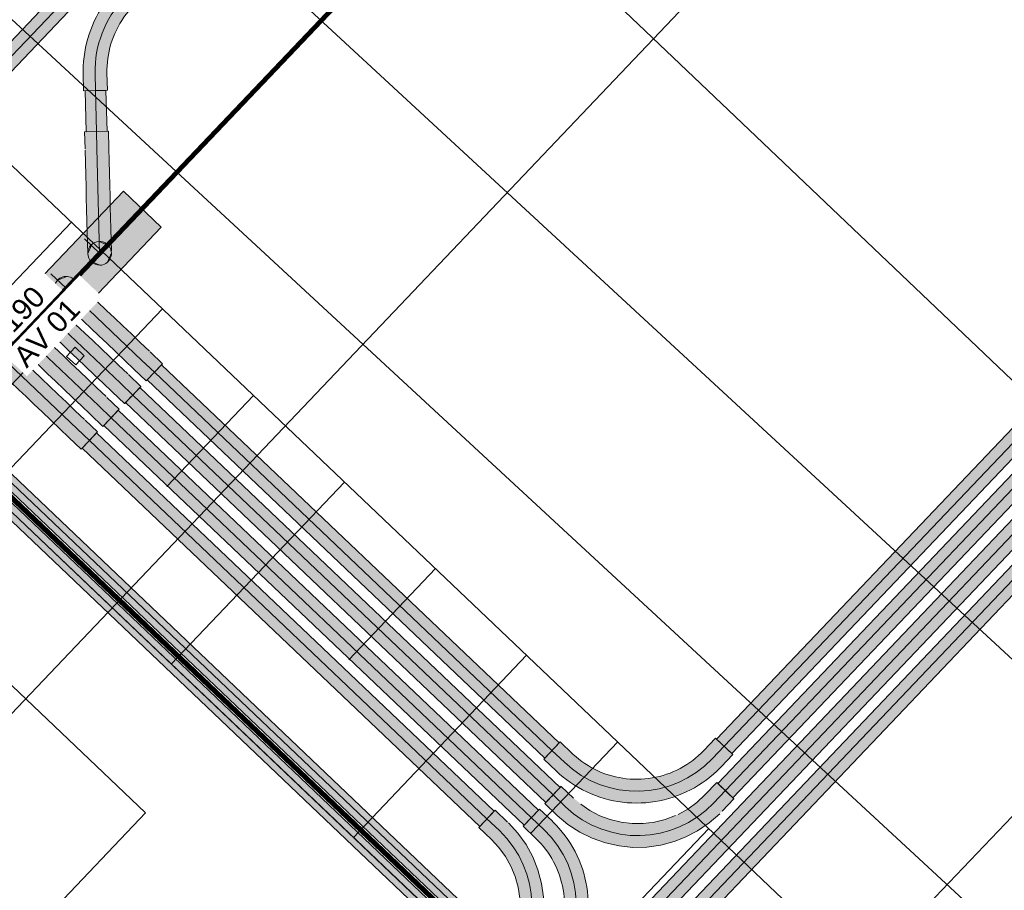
# Model space of a CAD drawing. Header units: metres. Extents: x 32343130.2 to 32343186.6, y 5699222 to 5699276.9.
# Tile 28 of 43: x 32343164.6 to 32343169.3, y 5699236.1 to 5699240.3. Entities that reach past the tile are written whole.
import ezdxf

# ---------------------------------------------------------------- set-up
doc = ezdxf.new("R2010")
doc.units = ezdxf.units.M
doc.linetypes.add('Mitte 1', pattern=[0.03, 0.012, -0.006, 0.006, -0.006])
for name, color, linetype, lineweight in [('0-1', 7, 'Continuous', 5), ('A-ANNO-NOTE-1', 7, 'Continuous', 9), ('A-DETL-MBND', 7, 'Continuous', 18), ('E-ELEC-EQPM', 7, 'Continuous', 18), ('E-POWR-CNTR', 7, 'Mitte 1', 25), ('G-ANNO-SYMB-1', 7, 'Continuous', 9)]:
    doc.layers.add(name, color=color, linetype=linetype, lineweight=lineweight)
for name, color, linetype, lineweight, true_color in [('A-DETL-1', 254, 'Continuous', 18, 0xbebebe), ('A-DETL-MBND-1', 7, 'Continuous', 5, 0xcccccc), ('A-DETL-MBND-2', 1, 'Continuous', 5, 0xff0000), ('A-DETL-MBND-3', 4, 'Continuous', 5, 0x00ffff), ('A-DETL-MBND-6', 4, 'Continuous', 18, 0x00ffff), ('A-FLOR-HRAL-1', 7, 'Continuous', 5, 0xcccccc), ('A-FLOR-HRAL-2', 7, 'Continuous', 9, 0xcccccc), ('A-GENM-1', 7, 'Continuous', 5, 0xcccccc), ('A-MASS-1', 7, 'Continuous', 9, 0xcccccc), ('A-MASS-2', 7, 'Continuous', 5, 0xcccccc), ('E-ELEC-EQPM-1', 1, 'Continuous', 18, 0xff0000), ('E-POWR-CNDT-1', 7, 'Continuous', 70, 0x008040), ('E-POWR-CNTR-1', 7, 'Mitte 1', 70, 0x008040)]:
    doc.layers.add(name, color=color, linetype=linetype, lineweight=lineweight, true_color=true_color)
doc.styles.add('Arial', font='arial.ttf', dxfattribs={"height": 0.1})

# ---------------------------------------------------------------- blocks, each defined once
blk = doc.blocks.new('Familie1 - Familie1-3512655-TGA_190_LP5_GR_FU-TGA-01_G_')
at = {"layer": 'A-DETL-MBND-1'}
for p, q in [((28.1, 0.5), (0, 0.5)), ((0, -0.5), (28.1, -0.5))]:
    blk.add_line(p, q, dxfattribs=at)
blk = doc.blocks.new('Aushub - Aushub-3443405-TGA_190_LP5_GR_FU-TGA-01_G_')
at = {"layer": 'A-MASS-2'}
for p, q in [((86.634, -10.3214), (87.0476, -9.8867)), ((86.6551, -11.1696), (87.4823, -10.3002)), ((87.5034, -11.1485), (87.917, -10.7138)), ((87.5245, -11.9968), (88.3517, -11.1274)), ((88.3728, -11.9756), (88.7864, -11.5409)), ((88.3939, -12.8239), (89.2211, -11.9545)), ((89.2422, -12.8028), (89.6558, -12.3681)), ((89.2633, -13.651), (90.0905, -12.7816))]:
    blk.add_line(p, q, dxfattribs=at)
blk = doc.blocks.new('Geländer - 60-4048510-TGA_190_LP5_GR_FU-TGA-01_G_')
at = {"layer": 'A-FLOR-HRAL-1'}
for p, q in [((-0.03, -0.03), (-0.03, 0.03)), ((-0.03, 0.03), (0.03, 0.03)), ((0.03, 0.03), (0.03, -0.03)), ((0.03, -0.03), (-0.03, -0.03))]:
    blk.add_line(p, q, dxfattribs=at)
at = {"layer": 'A-FLOR-HRAL-2'}
for p, q in [((0.03, 0.03), (-0.03, 0.03)), ((-0.03, 0.03), (-0.03, -0.03)), ((0.03, -0.03), (0.03, 0.03)), ((-0.03, -0.03), (0.03, -0.03))]:
    blk.add_line(p, q, dxfattribs=at)
blk = doc.blocks.new('Geländer - Geländer-4039665-TGA_190_LP5_GR_FU-TGA-01_G_')
at = {"rotation": 136.4272566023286}
blk.add_blockref('Geländer - 60-4048510-TGA_190_LP5_GR_FU-TGA-01_G_', (87.067, -10.5263), dxfattribs=at)
blk = doc.blocks.new('ARC_190_LPX_FM_Stellplätze_rvt-1-TGA_190_LP5_GR_FU-TGA-01_G_')
at = {"layer": 'A-DETL-MBND-1'}
for p, q in [((32343165.1689, 5699236.4791), (32343162.2709, 5699239.2362)), ((32343162.2713, 5699239.2358), (32343165.1689, 5699236.4791)), ((32343165.1689, 5699236.4791), (32343162.2713, 5699239.2358)), ((32343162.2713, 5699239.2358), (32343165.1693, 5699236.4787)), ((32343162.4118, 5699233.5811), (32343165.1689, 5699236.4791)), ((32343165.1689, 5699236.4791), (32343162.4118, 5699233.5811)), ((32343162.4122, 5699233.5807), (32343165.1693, 5699236.4787)), ((32343165.1693, 5699236.4787), (32343162.4122, 5699233.5807)), ((32343165.1693, 5699236.4787), (32343165.1689, 5699236.4791))]:
    blk.add_line(p, q, dxfattribs=at)
at = {"layer": 'A-MASS-1'}
blk.add_line((32343173.5085, 5699231.0275), (32343139.0227, 5699263.8366), dxfattribs=at)
at = {"layer": 'A-MASS-2'}
blk.add_line((32343171.8123, 5699230.9852), (32343139.065, 5699262.1404), dxfattribs=at)
at = {"layer": 'A-FLOR-HRAL-1'}
blk.add_blockref('Geländer - Geländer-4039665-TGA_190_LP5_GR_FU-TGA-01_G_', (32343077.7673, 5699249.1855), dxfattribs=at)
at = {"layer": 'A-GENM-1', "rotation": 317.2389160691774}
blk.add_blockref('Familie1 - Familie1-3512655-TGA_190_LP5_GR_FU-TGA-01_G_', (32343156.4002, 5699248.4652), dxfattribs=at)
at = {"layer": 'A-MASS-2'}
blk.add_blockref('Aushub - Aushub-3443405-TGA_190_LP5_GR_FU-TGA-01_G_', (32343077.7673, 5699249.1855), dxfattribs=at)
blk = doc.blocks.new('Schaltschrank - 1460 x 1124 x 250-7616213-TGA_190_LP5_GR_FU-TGA-01_G_')
at = {"layer": 'E-ELEC-EQPM-1'}
blk.add_hatch(color=256, dxfattribs=at).paths.add_polyline_path([(-0.73, 0), (-0.73, -0.25), (0.73, -0.25), (0.73, 0), (-0.6625, 0)])
at = {"layer": 'E-ELEC-EQPM'}
for p, q in [((0.73, 0), (-0.73, 0)), ((-0.73, 0), (-0.73, -0.25)), ((-0.73, -0.25), (-0.73, 0)), ((-0.73, 0), (0.73, 0)), ((0.73, -0.25), (0.73, 0)), ((0.73, 0), (0.73, -0.25)), ((-0.73, -0.25), (0.73, -0.25)), ((0.73, -0.25), (-0.73, -0.25))]:
    blk.add_line(p, q, dxfattribs=at)
blk = doc.blocks.new('Leerrohr-Bogen - ohne Formteile - Standard-7626635-TGA_190_LP5_GR_FU-TGA-01_G_')
at = {"layer": 'A-DETL-MBND-6'}
for points in [[(32343164.8804, 5699239.6485), (32343164.937, 5699239.6499), (32343164.935, 5699239.7317), (32343164.8783, 5699239.7303), (32343164.8803, 5699239.6504)], [(32343164.937, 5699239.6499), (32343164.9937, 5699239.6513), (32343164.9916, 5699239.7331), (32343164.935, 5699239.7317), (32343164.9366, 5699239.6646)], [(32343164.89, 5699239.265), (32343164.9452, 5699239.3229), (32343164.937, 5699239.6499), (32343164.8804, 5699239.6485), (32343164.883, 5699239.5424), (32343164.8889, 5699239.3077), (32343164.89, 5699239.2652)], [(32343164.9452, 5699239.3229), (32343165.0002, 5699239.3808), (32343164.9967, 5699239.5287), (32343164.9937, 5699239.6513), (32343164.937, 5699239.6499), (32343164.9451, 5699239.3261)]]:
    blk.add_hatch(color=256, dxfattribs=at).paths.add_polyline_path(points)
at = {"layer": 'A-DETL-MBND'}
for p, q in [((32343164.935, 5699239.7317), (32343164.8783, 5699239.7303)), ((32343164.8783, 5699239.7303), (32343164.8804, 5699239.6485)), ((32343164.9916, 5699239.7331), (32343164.935, 5699239.7317)), ((32343164.9937, 5699239.6513), (32343164.9916, 5699239.7331))]:
    blk.add_line(p, q, dxfattribs=at)
at = {"layer": 'A-DETL-MBND', "flags": 128}
for points in [[(32343164.8928, 5699239.1487), (32343164.8916, 5699239.1963), (32343164.8903, 5699239.2476), (32343164.889, 5699239.3003), (32343164.8875, 5699239.3618), (32343164.8862, 5699239.4129), (32343164.8849, 5699239.4674), (32343164.8834, 5699239.5245), (32343164.882, 5699239.5833), (32343164.8805, 5699239.6431)], [(32343164.9937, 5699239.6513), (32343164.9952, 5699239.5915), (32343164.9966, 5699239.5325), (32343164.998, 5699239.4752), (32343164.9994, 5699239.4205), (32343165.0007, 5699239.3691), (32343165.0019, 5699239.3217), (32343165.0033, 5699239.2661), (32343165.0046, 5699239.2105), (32343165.0058, 5699239.1626)], [(32343164.948, 5699239.2067), (32343164.9922, 5699239.1873)], [(32343164.8928, 5699239.1487), (32343164.9123, 5699239.1928)], [(32343164.9509, 5699239.0934), (32343164.9067, 5699239.1129)], [(32343165.0061, 5699239.1515), (32343164.9866, 5699239.1073)]]:
    blk.add_lwpolyline(points, dxfattribs=at)
at = {"layer": 'A-DETL-MBND'}
for major_axis, start_param, end_param in [((-0.0354, 0.0442), 5.632732, 8.774324), ((-0.0007, 0.0567), 3.154048, 6.295641)]:
    blk.add_ellipse((32343164.9495, 5699239.1501), major_axis=major_axis, ratio=1, start_param=start_param, end_param=end_param, dxfattribs=at)
blk = doc.blocks.new('Leerrohr-Bogen - ohne Formteile - Standard-7626668-TGA_190_LP5_GR_FU-TGA-01_G_')
at = {"layer": 'A-DETL-MBND-6'}
for points in [[(0.2444, 0.1642), (0.1642, 0.2444), (0.1064, 0.1865), (0.1865, 0.1064), (0.243, 0.1629)], [(0.1865, 0.1064), (0.1064, 0.1865), (0.0535, 0.1413), (-0.0058, 0.105), (-0.0736, 0.0775), (-0.1378, 0.0621), (-0.2071, 0.0567), (-0.2071, -0.0567), (-0.1344, -0.0519), (-0.063, -0.0377), (0.0091, -0.0127), (0.0712, 0.0179), (0.1318, 0.0584), (0.1852, 0.1052)], [(-0.2071, 0.0099), (-0.2071, 0.0567), (-0.2889, 0.0567), (-0.2889, -0.0567), (-0.2071, -0.0567), (-0.2071, 0)]]:
    blk.add_hatch(color=256, dxfattribs=at).paths.add_polyline_path(points)
at = {"layer": 'A-DETL-MBND'}
for p, q in [((0.1642, 0.2444), (0.1064, 0.1865)), ((0.2444, 0.1642), (0.1642, 0.2444)), ((0.2444, 0.1642), (0.1642, 0.2444)), ((0.1865, 0.1064), (0.2444, 0.1642)), ((-0.2071, 0.0567), (-0.2889, 0.0567)), ((-0.2889, 0.0567), (-0.2889, -0.0567)), ((-0.2889, 0.0567), (-0.2889, -0.0567)), ((-0.2889, -0.0567), (-0.2071, -0.0567))]:
    blk.add_line(p, q, dxfattribs=at)
at = {"layer": 'A-DETL-MBND', "flags": 128}
for points in [[(0.1064, 0.1865), (0.0936, 0.1742), (0.0803, 0.1625), (0.0666, 0.1512), (0.0524, 0.1406), (0.0378, 0.1305), (0.0229, 0.121), (0.0075, 0.1121), (-0.0082, 0.1038), (-0.0242, 0.0962), (-0.0404, 0.0892), (-0.057, 0.0829), (-0.0738, 0.0772), (-0.0908, 0.0722), (-0.108, 0.0679), (-0.1254, 0.0643), (-0.1429, 0.0613), (-0.1605, 0.0591), (-0.1781, 0.0576), (-0.1958, 0.0568), (-0.2071, 0.0567)], [(-0.2071, -0.0567), (-0.1848, -0.0562), (-0.1626, -0.0549), (-0.1405, -0.0527), (-0.1184, -0.0496), (-0.0965, -0.0456), (-0.0748, -0.0407), (-0.0533, -0.035), (-0.032, -0.0284), (-0.011, -0.021), (0.0097, -0.0127), (0.03, -0.0036), (0.05, 0.0062), (0.0695, 0.0169), (0.0886, 0.0284), (0.1072, 0.0406), (0.1253, 0.0535), (0.1429, 0.0671), (0.16, 0.0815), (0.1764, 0.0965), (0.1865, 0.1064)]]:
    blk.add_lwpolyline(points, dxfattribs=at)
blk = doc.blocks.new('Leerrohr-Bogen - ohne Formteile - Standard-V19-TGA_190_LP5_GR_FU-TGA-01_G_')
at = {"layer": 'A-DETL-MBND-6'}
for points in [[(32343164.9416, 5699238.8386), (32343165.152, 5699238.6384), (32343165.1911, 5699238.6795), (32343165.1148, 5699238.752), (32343164.945, 5699238.9134), (32343164.9215, 5699238.9354), (32343164.8827, 5699238.8946), (32343164.9249, 5699238.8545)], [(32343165.1129, 5699238.5973), (32343165.152, 5699238.6384), (32343164.8827, 5699238.8946), (32343164.8437, 5699238.8536), (32343165.071, 5699238.6377)], [(32343165.152, 5699238.6384), (32343165.2113, 5699238.582), (32343165.2503, 5699238.6231), (32343165.1908, 5699238.6792), (32343165.1598, 5699238.6466)], [(32343165.1484, 5699238.5636), (32343165.1722, 5699238.5409), (32343165.2113, 5699238.582), (32343165.152, 5699238.6384), (32343165.1129, 5699238.5973)]]:
    blk.add_hatch(color=256, dxfattribs=at).paths.add_polyline_path(points)
at = {"layer": 'A-DETL-MBND'}
for p, q in [((32343165.2503, 5699238.6231), (32343165.1911, 5699238.6795)), ((32343165.1129, 5699238.5973), (32343165.1722, 5699238.5409)), ((32343165.2113, 5699238.582), (32343165.2503, 5699238.6231)), ((32343165.1722, 5699238.5409), (32343165.2113, 5699238.582))]:
    blk.add_line(p, q, dxfattribs=at)
at = {"layer": 'A-DETL-MBND', "flags": 128}
for points in [[(32343164.7487, 5699239.0221), (32343164.7937, 5699239.0396)], [(32343164.8288, 5699239.0241), (32343164.8463, 5699238.9791)], [(32343164.8288, 5699239.0241), (32343164.8633, 5699238.9913), (32343164.9005, 5699238.9559), (32343164.9387, 5699238.9196), (32343164.9833, 5699238.8771), (32343165.0203, 5699238.8419), (32343165.0598, 5699238.8043), (32343165.1012, 5699238.765), (32343165.1438, 5699238.7244), (32343165.1871, 5699238.6832)], [(32343164.7507, 5699238.942), (32343164.7332, 5699238.987)], [(32343165.1129, 5699238.5973), (32343165.0696, 5699238.6386), (32343165.0268, 5699238.6793), (32343164.9853, 5699238.7187), (32343164.9457, 5699238.7565), (32343164.9084, 5699238.7919), (32343164.8741, 5699238.8246), (32343164.8337, 5699238.863), (32343164.7934, 5699238.9013), (32343164.7587, 5699238.9343)], [(32343164.8308, 5699238.944), (32343164.7858, 5699238.9265)]]:
    blk.add_lwpolyline(points, dxfattribs=at)
at = {"layer": 'A-DETL-MBND'}
for major_axis, start_param, end_param in [((-0.0377, 0.0423), 0.083404, 3.224996), ((-0.0137, 0.055), 3.707622, 6.849215)]:
    blk.add_ellipse((32343164.7897, 5699238.983), major_axis=major_axis, ratio=1, start_param=start_param, end_param=end_param, dxfattribs=at)
blk = doc.blocks.new('Leerrohr-Bogen - ohne Formteile - Standard-V20-TGA_190_LP5_GR_FU-TGA-01_G_')
at = {"layer": 'A-DETL-MBND-6'}
for points in [[(-0.0547, 0.5), (0.0567, 0.5), (0.0567, 0.5818), (-0.0567, 0.5818), (-0.0567, 0.5)], [(-0.5, -0.0567), (-0.4208, -0.051), (-0.3709, -0.0403), (-0.3429, -0.034), (-0.2666, -0.0052), (-0.2067, 0.0274), (-0.1959, 0.034), (-0.1334, 0.0813), (-0.0774, 0.138), (-0.031, 0.2004), (0.0064, 0.2688), (0.0341, 0.3432), (0.0513, 0.425), (0.0548, 0.4728), (0.0567, 0.5), (-0.0567, 0.5), (-0.0621, 0.4306), (-0.0784, 0.363), (-0.105, 0.2987), (-0.1413, 0.2394), (-0.187, 0.1861), (-0.2394, 0.1413), (-0.3001, 0.1044), (-0.3647, 0.078), (-0.4306, 0.0621), (-0.5, 0.0567), (-0.5, -0.0547)], [(-0.5818, -0.0567), (-0.5, -0.0567), (-0.5, 0.0567), (-0.5818, 0.0567), (-0.5818, -0.0547)]]:
    blk.add_hatch(color=256, dxfattribs=at).paths.add_polyline_path(points)
at = {"layer": 'A-DETL-MBND'}
for p, q in [((-0.0567, 0.5818), (-0.0567, 0.5)), ((0.0567, 0.5818), (-0.0567, 0.5818)), ((0.0567, 0.5818), (-0.0567, 0.5818)), ((0.0567, 0.5), (0.0567, 0.5818)), ((-0.5, 0.0567), (-0.5818, 0.0567)), ((-0.5818, 0.0567), (-0.5818, -0.0567)), ((-0.5818, 0.0567), (-0.5818, -0.0567)), ((-0.5818, -0.0567), (-0.5, -0.0567))]:
    blk.add_line(p, q, dxfattribs=at)
at = {"layer": 'A-DETL-MBND', "flags": 128}
for points in [[(-0.5, -0.0567), (-0.4777, -0.0562), (-0.4555, -0.0549), (-0.4334, -0.0527), (-0.4113, -0.0496), (-0.3894, -0.0456), (-0.3677, -0.0407), (-0.3462, -0.035), (-0.3249, -0.0284), (-0.3039, -0.021), (-0.2832, -0.0127), (-0.2629, -0.0036), (-0.2429, 0.0062), (-0.2234, 0.0169), (-0.2043, 0.0284), (-0.1857, 0.0406), (-0.1676, 0.0535), (-0.15, 0.0671), (-0.1329, 0.0815), (-0.1165, 0.0965), (-0.1007, 0.1122), (-0.0855, 0.1284), (-0.071, 0.1453), (-0.0571, 0.1628), (-0.044, 0.1807), (-0.0316, 0.1992), (-0.0199, 0.2182), (-0.009, 0.2376), (0.0011, 0.2575), (0.0104, 0.2777), (0.0188, 0.2983), (0.0265, 0.3192), (0.0333, 0.3404), (0.0393, 0.3618), (0.0443, 0.3835), (0.0486, 0.4054), (0.0519, 0.4274), (0.0544, 0.4495), (0.056, 0.4717), (0.0566, 0.494), (0.0567, 0.5)], [(-0.0567, 0.5), (-0.057, 0.4823), (-0.0581, 0.4646), (-0.0599, 0.4469), (-0.0623, 0.4294), (-0.0655, 0.4119), (-0.0694, 0.3946), (-0.0739, 0.3775), (-0.0792, 0.3605), (-0.0851, 0.3438), (-0.0917, 0.3274), (-0.0989, 0.3112), (-0.1068, 0.2953), (-0.1153, 0.2797), (-0.1244, 0.2645), (-0.1341, 0.2497), (-0.1444, 0.2352), (-0.1553, 0.2212), (-0.1667, 0.2077), (-0.1787, 0.1946), (-0.1911, 0.182), (-0.2041, 0.1699), (-0.2175, 0.1583), (-0.2314, 0.1473), (-0.2457, 0.1368), (-0.2605, 0.127), (-0.2756, 0.1177), (-0.291, 0.109), (-0.3068, 0.101), (-0.323, 0.0936), (-0.3394, 0.0868), (-0.356, 0.0807), (-0.3729, 0.0753), (-0.39, 0.0705), (-0.4072, 0.0665), (-0.4246, 0.0631), (-0.4422, 0.0605), (-0.4598, 0.0585), (-0.4775, 0.0572), (-0.4952, 0.0567), (-0.5, 0.0567)]]:
    blk.add_lwpolyline(points, dxfattribs=at)
blk = doc.blocks.new('Leerrohr-Bogen - ohne Formteile - Standard-7631300-TGA_190_LP5_GR_FU-TGA-01_G_')
at = {"layer": 'A-DETL-MBND-6'}
for points in [[(32343165.0095, 5699238.4887), (32343165.0486, 5699238.5297), (32343164.7793, 5699238.7859), (32343164.7403, 5699238.7449), (32343164.9676, 5699238.529)], [(32343164.8037, 5699238.7627), (32343165.0486, 5699238.5297), (32343165.0877, 5699238.5708), (32343165.0114, 5699238.6433), (32343164.8477, 5699238.799), (32343164.8181, 5699238.8267), (32343164.7793, 5699238.7859), (32343164.7888, 5699238.7769)], [(32343165.1079, 5699238.4733), (32343165.1469, 5699238.5144), (32343165.0875, 5699238.5705), (32343165.0486, 5699238.5297), (32343165.0841, 5699238.496)], [(32343165.045, 5699238.4549), (32343165.0688, 5699238.4323), (32343165.1079, 5699238.4733), (32343165.0486, 5699238.5297), (32343165.0095, 5699238.4887)]]:
    blk.add_hatch(color=256, dxfattribs=at).paths.add_polyline_path(points)
at = {"layer": 'A-DETL-MBND'}
for p, q in [((32343165.1469, 5699238.5144), (32343165.0877, 5699238.5708)), ((32343165.0095, 5699238.4887), (32343165.0688, 5699238.4323))]:
    blk.add_line(p, q, dxfattribs=at)
at = {"layer": 'A-DETL-MBND', "flags": 128}
for points in [[(32343164.6453, 5699238.9134), (32343164.6903, 5699238.9309)], [(32343164.6473, 5699238.8333), (32343164.6298, 5699238.8783)], [(32343164.7254, 5699238.9154), (32343164.7429, 5699238.8704)], [(32343164.7254, 5699238.9154), (32343164.7599, 5699238.8826), (32343164.7971, 5699238.8472), (32343164.8353, 5699238.8109), (32343164.8799, 5699238.7684), (32343164.9169, 5699238.7332), (32343164.9564, 5699238.6957), (32343164.9978, 5699238.6563), (32343165.0404, 5699238.6157), (32343165.0838, 5699238.5745)], [(32343164.7274, 5699238.8353), (32343164.6824, 5699238.8178)], [(32343165.0095, 5699238.4887), (32343164.9662, 5699238.5299), (32343164.9234, 5699238.5706), (32343164.8819, 5699238.6101), (32343164.8423, 5699238.6478), (32343164.805, 5699238.6832), (32343164.7707, 5699238.7159), (32343164.7303, 5699238.7543), (32343164.6901, 5699238.7926), (32343164.6553, 5699238.8257)]]:
    blk.add_lwpolyline(points, dxfattribs=at)
at = {"layer": 'A-DETL-MBND'}
for centre, major_axis, ratio, start_param, end_param in [((32343164.6864, 5699238.8744), (-0.0063, 0.0563), 1, 3.840748, 6.982341), ((32343164.6864, 5699238.8744), (-0.0377, 0.0423), 1, 0.083404, 3.224996), ((32343165.1079, 5699238.4733), (0.0391, 0.0411), 0.000021, 4.712389, 7.853982), ((32343165.1079, 5699238.4733), (0.0391, 0.0411), 0.000021, 1.570796, 4.712389)]:
    blk.add_ellipse(centre, major_axis=major_axis, ratio=ratio, start_param=start_param, end_param=end_param, dxfattribs=at)
blk = doc.blocks.new('Leerrohr-Bogen - ohne Formteile - Standard-V21-TGA_190_LP5_GR_FU-TGA-01_G_')
at = {"layer": 'A-DETL-MBND-6'}
for points in [[(-0.0567, 0.5449), (-0.0567, 0.5), (0.0567, 0.5), (0.0567, 0.5818), (-0.0567, 0.5818)], [(-0.5, 0.0491), (-0.5, -0.0567), (-0.4208, -0.051), (-0.3709, -0.0403), (-0.3429, -0.034), (-0.2666, -0.0052), (-0.2067, 0.0274), (-0.1959, 0.034), (-0.1334, 0.0813), (-0.0774, 0.138), (-0.031, 0.2004), (0.0064, 0.2688), (0.0342, 0.3434), (0.0513, 0.425), (0.0531, 0.4476), (0.0567, 0.5), (-0.0567, 0.5), (-0.0621, 0.4306), (-0.0784, 0.363), (-0.105, 0.2987), (-0.1413, 0.2394), (-0.187, 0.1861), (-0.2394, 0.1413), (-0.3001, 0.1044), (-0.3647, 0.078), (-0.4306, 0.0621), (-0.5, 0.0567), (-0.5, 0.054)], [(-0.5218, 0.0557), (-0.5218, -0.0567), (-0.5, -0.0567), (-0.5, 0.0567), (-0.5218, 0.0567)]]:
    blk.add_hatch(color=256, dxfattribs=at).paths.add_polyline_path(points)
at = {"layer": 'A-DETL-MBND'}
for p, q in [((-0.0567, 0.5818), (-0.0567, 0.5)), ((0.0567, 0.5818), (-0.0567, 0.5818)), ((0.0567, 0.5818), (-0.0567, 0.5818)), ((0.0567, 0.5), (0.0567, 0.5818)), ((-0.5, 0.0567), (-0.5818, 0.0567)), ((-0.5818, 0.0567), (-0.5818, -0.0567)), ((-0.5818, 0.0567), (-0.5818, -0.0567)), ((-0.5818, -0.0567), (-0.5, -0.0567))]:
    blk.add_line(p, q, dxfattribs=at)
at = {"layer": 'A-DETL-MBND', "flags": 128}
for points in [[(-0.5, -0.0567), (-0.4777, -0.0562), (-0.4555, -0.0549), (-0.4334, -0.0527), (-0.4113, -0.0496), (-0.3894, -0.0456), (-0.3677, -0.0407), (-0.3462, -0.035), (-0.3249, -0.0284), (-0.3039, -0.021), (-0.2832, -0.0127), (-0.2629, -0.0036), (-0.2429, 0.0062), (-0.2234, 0.0169), (-0.2043, 0.0284), (-0.1857, 0.0406), (-0.1676, 0.0535), (-0.15, 0.0671), (-0.1329, 0.0815), (-0.1165, 0.0965), (-0.1007, 0.1122), (-0.0855, 0.1284), (-0.071, 0.1453), (-0.0571, 0.1628), (-0.044, 0.1807), (-0.0316, 0.1992), (-0.0199, 0.2182), (-0.009, 0.2376), (0.0011, 0.2575), (0.0104, 0.2777), (0.0188, 0.2983), (0.0265, 0.3192), (0.0333, 0.3404), (0.0393, 0.3618), (0.0443, 0.3835), (0.0486, 0.4054), (0.0519, 0.4274), (0.0544, 0.4495), (0.056, 0.4717), (0.0566, 0.494), (0.0567, 0.5)], [(-0.0567, 0.5), (-0.057, 0.4823), (-0.0581, 0.4646), (-0.0599, 0.4469), (-0.0623, 0.4294), (-0.0655, 0.4119), (-0.0694, 0.3946), (-0.0739, 0.3775), (-0.0792, 0.3605), (-0.0851, 0.3438), (-0.0917, 0.3274), (-0.0989, 0.3112), (-0.1068, 0.2953), (-0.1153, 0.2797), (-0.1244, 0.2645), (-0.1341, 0.2497), (-0.1444, 0.2352), (-0.1553, 0.2212), (-0.1667, 0.2077), (-0.1787, 0.1946), (-0.1911, 0.182), (-0.2041, 0.1699), (-0.2175, 0.1583), (-0.2314, 0.1473), (-0.2457, 0.1368), (-0.2605, 0.127), (-0.2756, 0.1177), (-0.291, 0.109), (-0.3068, 0.101), (-0.323, 0.0936), (-0.3394, 0.0868), (-0.356, 0.0807), (-0.3729, 0.0753), (-0.39, 0.0705), (-0.4072, 0.0665), (-0.4246, 0.0631), (-0.4422, 0.0605), (-0.4598, 0.0585), (-0.4775, 0.0572), (-0.4952, 0.0567), (-0.5, 0.0567)]]:
    blk.add_lwpolyline(points, dxfattribs=at)
blk = doc.blocks.new('Leerrohr-Bogen - ohne Formteile - Standard-V25-TGA_190_LP5_GR_FU-TGA-01_G_')
at = {"layer": 'A-DETL-MBND-6'}
for points in [[(32343167.8808, 5699236.5254), (32343167.9218, 5699236.4863), (32343167.9782, 5699236.5456), (32343167.8961, 5699236.6237), (32343167.8397, 5699236.5645), (32343167.874, 5699236.5318)], [(32343167.0755, 5699236.5231), (32343167.1348, 5699236.4667), (32343167.2129, 5699236.5488), (32343167.1537, 5699236.6052), (32343167.0769, 5699236.5245)], [(32343167.1348, 5699236.4667), (32343167.1961, 5699236.4162), (32343167.2396, 5699236.3896), (32343167.2643, 5699236.3748), (32343167.3394, 5699236.3431), (32343167.4052, 5699236.3255), (32343167.4176, 5699236.3228), (32343167.4955, 5699236.314), (32343167.5752, 5699236.3165), (32343167.6518, 5699236.3297), (32343167.726, 5699236.3535), (32343167.7974, 5699236.3883), (32343167.8662, 5699236.4356), (32343167.8887, 5699236.456), (32343167.9218, 5699236.4863), (32343167.8397, 5699236.5645), (32343167.7879, 5699236.518), (32343167.7295, 5699236.4802), (32343167.666, 5699236.4519), (32343167.5987, 5699236.434), (32343167.529, 5699236.4269), (32343167.4601, 5699236.4306), (32343167.3906, 5699236.4457), (32343167.3256, 5699236.471), (32343167.2669, 5699236.505), (32343167.2129, 5699236.5488), (32343167.1361, 5699236.4681)], [(32343167.8831, 5699236.4508), (32343167.8831, 5699236.4508), (32343167.8887, 5699236.456)]]:
    blk.add_hatch(color=256, dxfattribs=at).paths.add_polyline_path(points)
at = {"layer": 'A-DETL-MBND'}
for p, q in [((32343167.8961, 5699236.6237), (32343167.8397, 5699236.5645)), ((32343167.2129, 5699236.5488), (32343167.1537, 5699236.6052)), ((32343167.9218, 5699236.4863), (32343167.9782, 5699236.5456)), ((32343167.0755, 5699236.5231), (32343167.1348, 5699236.4667))]:
    blk.add_line(p, q, dxfattribs=at)
at = {"layer": 'A-DETL-MBND', "flags": 128}
for points in [[(32343167.8397, 5699236.5645), (32343167.8008, 5699236.5282), (32343167.7579, 5699236.4969), (32343167.7115, 5699236.4709)], [(32343167.6996, 5699236.4654), (32343167.6498, 5699236.4466), (32343167.5982, 5699236.4339), (32343167.5454, 5699236.4275), (32343167.4922, 5699236.4275), (32343167.4394, 5699236.4338), (32343167.3878, 5699236.4464), (32343167.338, 5699236.4651), (32343167.2908, 5699236.4896), (32343167.2469, 5699236.5196)], [(32343167.1348, 5699236.4667), (32343167.1858, 5699236.4237), (32343167.2417, 5699236.3871), (32343167.3015, 5699236.3574), (32343167.3644, 5699236.3351), (32343167.4295, 5699236.3205), (32343167.496, 5699236.3138), (32343167.5627, 5699236.3151), (32343167.6288, 5699236.3244), (32343167.6934, 5699236.3415), (32343167.7458, 5699236.3619)], [(32343167.7458, 5699236.3619), (32343167.805, 5699236.3928), (32343167.8601, 5699236.4305), (32343167.9103, 5699236.4746)]]:
    blk.add_lwpolyline(points, dxfattribs=at)
at = {"layer": 'A-DETL-MBND'}
for centre, major_axis, ratio, start_param, end_param in [((32343167.9371, 5699236.5847), (-0.0411, 0.0391), 0.000053, 3.141593, 6.284037), ((32343167.9371, 5699236.5847), (-0.0411, 0.0391), 0.000053, 0, 3.140741), ((32343167.1146, 5699236.5642), (0.0391, 0.0411), 0.000022, 6.281005, 9.424778), ((32343167.1146, 5699236.5642), (0.0391, 0.0411), 0.000022, 3.143767, 6.283185)]:
    blk.add_ellipse(centre, major_axis=major_axis, ratio=ratio, start_param=start_param, end_param=end_param, dxfattribs=at)
blk = doc.blocks.new('Leerrohr-Bogen - ohne Formteile - Standard-V26-TGA_190_LP5_GR_FU-TGA-01_G_')
at = {"layer": 'A-DETL-MBND-6'}
for points in [[(32343166.7601, 5699236.4092), (32343166.8193, 5699236.3528), (32343166.8975, 5699236.4349), (32343166.8382, 5699236.4913), (32343166.7614, 5699236.4106)], [(32343166.7786, 5699235.6667), (32343166.8607, 5699235.5886), (32343166.8931, 5699235.6227), (32343166.811, 5699235.7008)]]:
    blk.add_hatch(color=256, dxfattribs=at).paths.add_polyline_path(points)
h = blk.add_hatch(color=256, dxfattribs=at)
h.paths.add_polyline_path([(32343166.8849, 5699235.7175), (32343166.9355, 5699235.67), (32343166.9588, 5699235.6982), (32343166.8762, 5699235.7768), (32343166.8531, 5699235.7477), (32343166.8816, 5699235.7206)])
h.paths.add_polyline_path([(32343166.9814, 5699235.7637), (32343166.9937, 5699235.7519), (32343167.009, 5699235.7774), (32343167.0407, 5699235.8525), (32343167.0583, 5699235.9183), (32343167.061, 5699235.9307), (32343167.0698, 5699236.0086), (32343167.0673, 5699236.0883), (32343167.0541, 5699236.1649), (32343167.0303, 5699236.239), (32343166.9956, 5699236.3104), (32343166.9482, 5699236.3793), (32343166.933, 5699236.3962), (32343166.8975, 5699236.4349), (32343166.8193, 5699236.3528), (32343166.8658, 5699236.301), (32343166.9036, 5699236.2426), (32343166.9319, 5699236.179), (32343166.9498, 5699236.1118), (32343166.9569, 5699236.042), (32343166.9532, 5699235.9731), (32343166.9381, 5699235.9037), (32343166.9128, 5699235.8387), (32343166.9092, 5699235.8324), (32343166.9812, 5699235.7638)])
at = {"layer": 'A-DETL-MBND'}
for p, q in [((32343166.8382, 5699236.4913), (32343166.7601, 5699236.4092)), ((32343166.8382, 5699236.4913), (32343166.7601, 5699236.4092)), ((32343166.8975, 5699236.4349), (32343166.8382, 5699236.4913)), ((32343166.7601, 5699236.4092), (32343166.8193, 5699236.3528)), ((32343166.835, 5699235.726), (32343166.7786, 5699235.6667)), ((32343166.8607, 5699235.5886), (32343166.9171, 5699235.6479))]:
    blk.add_line(p, q, dxfattribs=at)
at = {"layer": 'A-DETL-MBND', "flags": 128}
for points in [[(32343166.9171, 5699235.6479), (32343166.9601, 5699235.6989), (32343166.9967, 5699235.7547), (32343167.0264, 5699235.8145), (32343167.0487, 5699235.8775), (32343167.0633, 5699235.9426), (32343167.07, 5699236.009), (32343167.0687, 5699236.0758), (32343167.0594, 5699236.1419), (32343167.0423, 5699236.2064), (32343167.0175, 5699236.2684), (32343166.9856, 5699236.327), (32343166.9468, 5699236.3814), (32343166.9018, 5699236.4307)], [(32343166.8193, 5699236.3528), (32343166.8556, 5699236.3139), (32343166.8869, 5699236.2709), (32343166.9129, 5699236.2245), (32343166.9331, 5699236.1754), (32343166.9473, 5699236.1241), (32343166.9553, 5699236.0716), (32343166.9569, 5699236.0184), (32343166.9521, 5699235.9655), (32343166.9411, 5699235.9135), (32343166.9239, 5699235.8632), (32343166.9008, 5699235.8153), (32343166.8721, 5699235.7705), (32343166.8382, 5699235.7295)]]:
    blk.add_lwpolyline(points, dxfattribs=at)
at = {"layer": 'A-DETL-MBND'}
for start_param, end_param in [(3.141593, 6.284495), (0, 3.140285)]:
    blk.add_ellipse((32343166.8196, 5699235.6277), major_axis=(-0.0411, 0.0391), ratio=0.000044, start_param=start_param, end_param=end_param, dxfattribs=at)

msp = doc.modelspace()

# ---------------------------------------------------------------- hatches: boundary and pattern name
at = {"layer": 'A-DETL-MBND-2'}
for points in [[(32343169.95423, 5699232.75388), (32343171.64109, 5699231.14904), (32343171.6628, 5699231.17186), (32343164.24735, 5699238.22677), (32343164.23785, 5699238.21678), (32343164.1796, 5699238.2722), (32343164.16739, 5699238.25937), (32343169.95091, 5699232.75704)], [(32343171.61586, 5699231.26759), (32343171.63757, 5699231.29042), (32343164.29452, 5699238.27636), (32343164.27285, 5699238.25358), (32343171.55457, 5699231.3259)], [(32343171.20907, 5699231.69808), (32343171.63757, 5699231.29042), (32343171.65928, 5699231.31324), (32343164.31628, 5699238.29922), (32343164.29457, 5699238.2764), (32343170.47465, 5699232.39679)], [(32343164.50867, 5699237.8912), (32343171.61938, 5699231.12622), (32343171.64109, 5699231.14904), (32343164.16739, 5699238.25937), (32343164.14568, 5699238.23655), (32343164.32507, 5699238.06588)]]:
    msp.add_hatch(color=256, dxfattribs=at).paths.add_polyline_path(points)
at = {"layer": 'A-DETL-MBND-3'}
for points in [[(32343162.82781, 5699238.33984), (32343162.84592, 5699238.32261), (32343168.86523, 5699244.64953), (32343168.82901, 5699244.684), (32343162.8097, 5699238.35708), (32343162.82539, 5699238.34214)], [(32343162.8553, 5699238.31369), (32343162.88215, 5699238.28815), (32343168.90146, 5699244.61507), (32343168.86523, 5699244.64953), (32343162.84592, 5699238.32261)], [(32343167.93187, 5699236.79674), (32343171.18739, 5699240.21863), (32343171.15117, 5699240.2531), (32343167.89564, 5699236.8312), (32343167.92249, 5699236.80566)], [(32343167.93187, 5699236.79674), (32343167.96809, 5699236.76227), (32343171.22362, 5699240.18417), (32343171.18739, 5699240.21863), (32343167.97228, 5699236.83921)], [(32343167.93715, 5699236.58467), (32343171.29606, 5699240.11524), (32343171.25984, 5699240.14971), (32343167.90092, 5699236.61914), (32343167.93715, 5699236.58467)], [(32343167.93715, 5699236.58467), (32343167.97337, 5699236.55021), (32343171.33229, 5699240.08078), (32343171.29606, 5699240.11524), (32343167.93715, 5699236.58467)], [(32343164.88498, 5699239.73047), (32343164.93497, 5699239.73171), (32343164.93011, 5699239.92675), (32343164.88012, 5699239.9255), (32343164.88496, 5699239.73139)], [(32343164.93497, 5699239.73171), (32343164.98495, 5699239.73296), (32343164.98009, 5699239.928), (32343164.93011, 5699239.92675), (32343164.9346, 5699239.74638)], [(32343165.21127, 5699238.582), (32343167.10931, 5699236.77624), (32343167.14377, 5699236.81247), (32343165.24573, 5699238.61822), (32343165.22019, 5699238.59137)], [(32343165.17681, 5699238.54577), (32343167.07484, 5699236.74002), (32343167.10931, 5699236.77624), (32343165.21127, 5699238.582), (32343165.17744, 5699238.54644)], [(32343165.26766, 5699238.32131), (32343167.11459, 5699236.56418), (32343167.14905, 5699236.6004), (32343165.14235, 5699238.50954), (32343165.10789, 5699238.47332)], [(32343165.07949, 5699238.43132), (32343167.08013, 5699236.52795), (32343167.11458, 5699236.56419), (32343165.10789, 5699238.47332), (32343165.07342, 5699238.43709)], [(32343164.97002, 5699238.32842), (32343166.97673, 5699236.41928), (32343167.0112, 5699236.4555), (32343165.00449, 5699238.36465), (32343164.97066, 5699238.32909)], [(32343165.16427, 5699238.21263), (32343167.0112, 5699236.4555), (32343167.04566, 5699236.49173), (32343165.03895, 5699238.40087), (32343165.00449, 5699238.36465)], [(32343164.9011, 5699238.25597), (32343166.79913, 5699236.45022), (32343166.8336, 5699236.48644), (32343164.93556, 5699238.2922), (32343164.91002, 5699238.26535)], [(32343164.86663, 5699238.21975), (32343166.76467, 5699236.41399), (32343166.79913, 5699236.45022), (32343164.9011, 5699238.25597), (32343164.86727, 5699238.22041)]]:
    msp.add_hatch(color=256, dxfattribs=at).paths.add_polyline_path(points)
h = msp.add_hatch(color=256, dxfattribs=at)
h.paths.add_polyline_path([(32343163.82783, 5699232.04773), (32343167.06941, 5699235.45497), (32343167.03318, 5699235.48943), (32343163.79161, 5699232.0822), (32343163.81846, 5699232.05665)])
h.paths.add_polyline_path([(32343167.11283, 5699235.50061), (32343167.13834, 5699235.52742), (32343167.10211, 5699235.56188), (32343167.07661, 5699235.53507), (32343167.10752, 5699235.50566)])
h.paths.add_polyline_path([(32343167.18176, 5699235.57306), (32343171.40474, 5699240.01185), (32343171.36852, 5699240.04632), (32343167.14554, 5699235.60752), (32343167.17654, 5699235.57803)])
h = msp.add_hatch(color=256, dxfattribs=at)
h.paths.add_polyline_path([(32343163.82783, 5699232.04773), (32343163.86406, 5699232.01327), (32343167.10563, 5699235.4205), (32343167.06941, 5699235.45497), (32343163.91493, 5699232.13928)])
h.paths.add_polyline_path([(32343167.13095, 5699235.48338), (32343167.14906, 5699235.46615), (32343167.17456, 5699235.49295), (32343167.13834, 5699235.52742), (32343167.11283, 5699235.50061), (32343167.126, 5699235.48809)])
h.paths.add_polyline_path([(32343167.18591, 5699235.56911), (32343167.21799, 5699235.5386), (32343171.44097, 5699239.97739), (32343171.40474, 5699240.01185), (32343167.18176, 5699235.57306)])
h = msp.add_hatch(color=256, dxfattribs=at)
h.paths.add_polyline_path([(32343163.9184, 5699231.96157), (32343163.93651, 5699231.94434), (32343167.17808, 5699235.35158), (32343167.14186, 5699235.38604), (32343163.90028, 5699231.97881), (32343163.91658, 5699231.9633)])
h.paths.add_polyline_path([(32343167.19915, 5699235.41849), (32343167.22151, 5699235.39722), (32343167.24701, 5699235.42403), (32343167.21079, 5699235.45849), (32343167.18528, 5699235.43168), (32343167.19589, 5699235.42159)])
h.paths.add_polyline_path([(32343167.26814, 5699235.49088), (32343167.29044, 5699235.46967), (32343171.51342, 5699239.90846), (32343171.47719, 5699239.94292), (32343167.25421, 5699235.50413), (32343167.26482, 5699235.49404)])
h = msp.add_hatch(color=256, dxfattribs=at)
h.paths.add_polyline_path([(32343163.96788, 5699231.9145), (32343163.97273, 5699231.90988), (32343167.21431, 5699235.31711), (32343167.17808, 5699235.35158), (32343163.93651, 5699231.94434), (32343163.96469, 5699231.91754)])
h.paths.add_polyline_path([(32343167.23962, 5699235.37999), (32343167.25773, 5699235.36276), (32343167.28324, 5699235.38956), (32343167.24701, 5699235.42403), (32343167.22151, 5699235.39722), (32343167.23467, 5699235.3847)])
h.paths.add_polyline_path([(32343167.29044, 5699235.46967), (32343167.32666, 5699235.43521), (32343171.54964, 5699239.874), (32343171.51342, 5699239.90846), (32343167.37404, 5699235.55755)])

# ---------------------------------------------------------------- linework, layer by layer
at = {"layer": 'A-DETL-1'}
msp.add_line((32343175.41166, 5699232.73734), (32343140.63566, 5699265.82253), dxfattribs=at)
at = {"layer": 'A-DETL-MBND'}
for p, q in [((32343168.82901, 5699244.684), (32343162.8097, 5699238.35708)), ((32343162.84592, 5699238.32261), (32343168.86523, 5699244.64953)), ((32343162.84592, 5699238.32261), (32343168.86523, 5699244.64953)), ((32343162.88215, 5699238.28815), (32343168.90146, 5699244.61507)), ((32343171.15117, 5699240.2531), (32343167.89564, 5699236.8312)), ((32343167.93187, 5699236.79674), (32343171.18739, 5699240.21863)), ((32343167.93187, 5699236.79674), (32343171.18739, 5699240.21863)), ((32343171.25984, 5699240.14971), (32343167.90092, 5699236.61914)), ((32343167.96809, 5699236.76227), (32343171.22362, 5699240.18417)), ((32343171.29607, 5699240.11524), (32343167.93715, 5699236.58467)), ((32343171.29607, 5699240.11524), (32343167.93715, 5699236.58467)), ((32343167.97337, 5699236.55021), (32343171.33229, 5699240.08078)), ((32343171.36852, 5699240.04632), (32343163.79161, 5699232.0822)), ((32343163.82783, 5699232.04773), (32343171.40474, 5699240.01185)), ((32343163.82783, 5699232.04773), (32343171.40474, 5699240.01185)), ((32343164.92807, 5699240.00854), (32343164.93011, 5699239.92675)), ((32343163.86406, 5699232.01327), (32343171.44097, 5699239.97739)), ((32343171.47719, 5699239.94292), (32343163.90028, 5699231.97881)), ((32343164.98009, 5699239.928), (32343164.88012, 5699239.9255)), ((32343164.88012, 5699239.9255), (32343164.88498, 5699239.73047)), ((32343164.93497, 5699239.73171), (32343164.93011, 5699239.92675)), ((32343164.93497, 5699239.73171), (32343164.93011, 5699239.92675)), ((32343164.98495, 5699239.73296), (32343164.98009, 5699239.928)), ((32343171.51342, 5699239.90846), (32343163.93651, 5699231.94434)), ((32343171.51342, 5699239.90846), (32343163.93651, 5699231.94434)), ((32343163.97273, 5699231.90988), (32343171.54964, 5699239.874)), ((32343164.88498, 5699239.73047), (32343164.98495, 5699239.73296)), ((32343164.93701, 5699239.64992), (32343164.93497, 5699239.73171)), ((32343164.94946, 5699239.15008), (32343164.93701, 5699239.64992)), ((32343164.78974, 5699238.98303), (32343165.15199, 5699238.63839)), ((32343164.68635, 5699238.87435), (32343165.04861, 5699238.52971)), ((32343164.58296, 5699238.76568), (32343164.94521, 5699238.42104)), ((32343164.47957, 5699238.657), (32343164.84182, 5699238.31237)), ((32343165.15199, 5699238.63839), (32343165.21127, 5699238.582)), ((32343165.24573, 5699238.61822), (32343165.17681, 5699238.54577)), ((32343167.14377, 5699236.81247), (32343165.24573, 5699238.61822)), ((32343165.17681, 5699238.54577), (32343167.07484, 5699236.74002)), ((32343165.21127, 5699238.582), (32343167.10931, 5699236.77624)), ((32343165.21127, 5699238.582), (32343167.10931, 5699236.77624)), ((32343165.04861, 5699238.52971), (32343165.10789, 5699238.47331)), ((32343167.14905, 5699236.6004), (32343165.14235, 5699238.50954)), ((32343167.11459, 5699236.56418), (32343165.10789, 5699238.47331)), ((32343167.11459, 5699236.56418), (32343165.10789, 5699238.47331)), ((32343164.94521, 5699238.42104), (32343165.00449, 5699238.36465)), ((32343165.07342, 5699238.43709), (32343167.08013, 5699236.52795)), ((32343165.03895, 5699238.40087), (32343164.97002, 5699238.32842)), ((32343167.0112, 5699236.4555), (32343165.00449, 5699238.36465)), ((32343167.0112, 5699236.4555), (32343165.00449, 5699238.36465)), ((32343167.04566, 5699236.49173), (32343165.03895, 5699238.40087)), ((32343171.63757, 5699231.29042), (32343164.23632, 5699238.33182)), ((32343171.63757, 5699231.29042), (32343164.23632, 5699238.33182)), ((32343171.65928, 5699231.31324), (32343164.25803, 5699238.35464)), ((32343164.84182, 5699238.31237), (32343164.9011, 5699238.25597)), ((32343164.97002, 5699238.32842), (32343166.97673, 5699236.41928)), ((32343164.97002, 5699238.32842), (32343164.97002, 5699238.32842)), ((32343171.6628, 5699231.17186), (32343164.1891, 5699238.28219)), ((32343164.2146, 5699238.309), (32343171.61586, 5699231.26759)), ((32343164.93556, 5699238.2922), (32343164.86663, 5699238.21975)), ((32343166.8336, 5699236.48644), (32343164.93556, 5699238.2922)), ((32343164.14568, 5699238.23655), (32343171.61938, 5699231.12622)), ((32343164.16739, 5699238.25937), (32343171.64109, 5699231.14904)), ((32343164.16739, 5699238.25937), (32343171.64109, 5699231.14904)), ((32343164.86663, 5699238.21975), (32343166.76467, 5699236.41399)), ((32343164.9011, 5699238.25597), (32343166.79913, 5699236.45022)), ((32343164.9011, 5699238.25597), (32343166.79913, 5699236.45022)), ((32343167.07484, 5699236.74002), (32343167.14377, 5699236.81247)), ((32343167.89564, 5699236.8312), (32343167.96809, 5699236.76227)), ((32343167.10931, 5699236.77624), (32343167.16858, 5699236.71985)), ((32343167.87547, 5699236.73746), (32343167.93187, 5699236.79674)), ((32343167.88075, 5699236.52539), (32343167.93715, 5699236.58467)), ((32343167.11459, 5699236.56418), (32343167.17387, 5699236.50778)), ((32343166.76467, 5699236.41399), (32343166.8336, 5699236.48644)), ((32343166.79913, 5699236.45022), (32343166.8336, 5699236.48644)), ((32343166.97673, 5699236.41928), (32343167.04566, 5699236.49173)), ((32343166.85841, 5699236.39382), (32343166.79913, 5699236.45022)), ((32343167.07048, 5699236.39911), (32343167.0112, 5699236.4555))]:
    msp.add_line(p, q, dxfattribs=at)
for centre, major_axis, ratio, start_param, end_param in [((32343165.42792, 5699240.021), (-0.26814, 0.42202), 1, 0.244279, 1.0296771), ((32343165.10789, 5699238.47331), (0.03446, 0.03622), 0.0000214, 4.712389, 6.2831853), ((32343165.10789, 5699238.47331), (0.03446, 0.03622), 0.0000213, 0, 1.5707963), ((32343165.10789, 5699238.47331), (0.03446, 0.03622), 0.0000213, 1.5707963, 3.1415926), ((32343165.10789, 5699238.47331), (0.03446, 0.03622), 0.0000214, 3.1415927, 4.712389), ((32343167.51322, 5699237.0821), (-0.3979, 0.30277), 1, 1.4607622, 3.0315585), ((32343167.93715, 5699236.58467), (-0.03622, 0.03446), 0.0000532, 4.712389, 6.2831853), ((32343167.93715, 5699236.58467), (-0.03622, 0.03446), 0.0000532, 0, 1.5707963), ((32343167.11459, 5699236.56418), (0.03446, 0.03622), 0.0000213, 0, 1.5707963), ((32343167.11459, 5699236.56418), (0.03446, 0.03622), 0.0000214, 4.712389, 6.2831853), ((32343167.93715, 5699236.58467), (-0.03622, 0.03446), 0.0000532, 3.1415927, 4.712389), ((32343167.93715, 5699236.58467), (-0.03622, 0.03446), 0.0000532, 1.5707963, 3.1415927), ((32343167.11459, 5699236.56418), (0.03446, 0.03622), 0.0000213, 1.5707963, 3.1415927), ((32343167.11459, 5699236.56418), (0.03446, 0.03622), 0.0000214, 3.1415927, 4.712389), ((32343167.5185, 5699236.87003), (-0.3979, 0.30277), 1, 1.4607622, 3.0315585), ((32343166.51377, 5699236.03157), (0.02923, 0.49914), 1, 4.0103945, 5.5811908), ((32343166.72584, 5699236.03686), (-0.48031, 0.13892), 1, 2.662651, 4.2334473)]:
    msp.add_ellipse(centre, major_axis=major_axis, ratio=ratio, start_param=start_param, end_param=end_param, dxfattribs=at)
at = {"layer": 'E-POWR-CNDT-1'}
for p, q in [((32343169.22579, 5699243.65075), (32343164.20373, 5699238.37204)), ((32343164.20953, 5699238.36652), (32343169.23158, 5699243.64523)), ((32343164.20588, 5699238.2858), (32343169.91929, 5699232.85018)), ((32343169.9248, 5699232.85597), (32343164.21139, 5699238.29159))]:
    msp.add_line(p, q, dxfattribs=at)
at = {"layer": 'E-POWR-CNTR'}
for p, q in [((32343164.20663, 5699238.36928), (32343169.22869, 5699243.64799)), ((32343164.87701, 5699239.219), (32343165.02191, 5699239.08115)), ((32343164.88053, 5699239.07763), (32343165.01839, 5699239.22253)), ((32343164.71729, 5699239.05196), (32343164.86219, 5699238.9141)), ((32343164.72082, 5699238.91058), (32343164.85867, 5699239.05548)), ((32343164.6139, 5699238.94328), (32343164.7588, 5699238.80543)), ((32343164.61742, 5699238.8019), (32343164.75528, 5699238.9468)), ((32343164.51051, 5699238.83461), (32343164.65541, 5699238.69675)), ((32343164.51403, 5699238.69323), (32343164.65189, 5699238.83813)), ((32343164.20864, 5699238.2887), (32343169.92204, 5699232.85307))]:
    msp.add_line(p, q, dxfattribs=at)
at = {"layer": 'E-POWR-CNTR-1'}
for p, q in [((32343164.20663, 5699238.36928), (32343169.22869, 5699243.64799)), ((32343164.20864, 5699238.2887), (32343169.92204, 5699232.85307))]:
    msp.add_line(p, q, dxfattribs=at)

# ---------------------------------------------------------------- block references
at = {"layer": '0-1'}
msp.add_blockref('ARC_190_LPX_FM_Stellplätze_rvt-1-TGA_190_LP5_GR_FU-TGA-01_G_', (0, 0), dxfattribs=at)
at = {"layer": 'A-DETL-MBND'}
for name, p, rotation in [('Leerrohr-Bogen - ohne Formteile - Standard-7626668-TGA_190_LP5_GR_FU-TGA-01_G_', (32343164.92291, 5699240.21559), 226.4272566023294), ('Leerrohr-Bogen - ohne Formteile - Standard-V20-TGA_190_LP5_GR_FU-TGA-01_G_', (32343167.53083, 5699236.37521), 316.4272566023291), ('Leerrohr-Bogen - ohne Formteile - Standard-V21-TGA_190_LP5_GR_FU-TGA-01_G_', (32343167.43273, 5699236.05447), 46.42725660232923)]:
    msp.add_blockref(name, p, dxfattribs=dict(at, rotation=rotation))
for name, p in [('Leerrohr-Bogen - ohne Formteile - Standard-7626635-TGA_190_LP5_GR_FU-TGA-01_G_', (0, 0)), ('Leerrohr-Bogen - ohne Formteile - Standard-V19-TGA_190_LP5_GR_FU-TGA-01_G_', (0, 0)), ('Leerrohr-Bogen - ohne Formteile - Standard-7631300-TGA_190_LP5_GR_FU-TGA-01_G_', (0, 0)), ('Leerrohr-Bogen - ohne Formteile - Standard-V19-TGA_190_LP5_GR_FU-TGA-01_G_', (-0.20678, -0.21735)), ('Leerrohr-Bogen - ohne Formteile - Standard-V19-TGA_190_LP5_GR_FU-TGA-01_G_', (-0.31017, -0.32602)), ('Leerrohr-Bogen - ohne Formteile - Standard-V25-TGA_190_LP5_GR_FU-TGA-01_G_', (0, 0)), ('Leerrohr-Bogen - ohne Formteile - Standard-V26-TGA_190_LP5_GR_FU-TGA-01_G_', (0, 0))]:
    msp.add_blockref(name, p, dxfattribs=at)
at = {"layer": 'E-ELEC-EQPM', "rotation": 46.42725660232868}
msp.add_blockref('Schaltschrank - 1460 x 1124 x 250-7616213-TGA_190_LP5_GR_FU-TGA-01_G_', (32343164.55989, 5699238.91799), dxfattribs=at)

# ---------------------------------------------------------------- next in the draw order: texts
at = {"layer": 'A-ANNO-NOTE-1', "insert": (32343164.46422, 5699238.83375), "char_height": 0.1, "width": 0.2886075, "attachment_point": 1, "rotation": 46.42726, "style": 'Arial', "bg_fill": 3, "box_fill_scale": 1.25, "bg_fill_color": 256, "bg_fill_true_color": 13158600, "bg_fill_transparency": 0}
msp.add_mtext('190', dxfattribs=at)

# ---------------------------------------------------------------- next in the draw order: texts
at = {"layer": 'A-ANNO-NOTE-1', "insert": (32343164.5292, 5699238.66694), "char_height": 0.1, "width": 0.4729956, "attachment_point": 1, "rotation": 46.42726, "style": 'Arial', "bg_fill": 3, "box_fill_scale": 1.25, "bg_fill_color": 256, "bg_fill_true_color": 13158600, "bg_fill_transparency": 0}
msp.add_mtext('AV 01', dxfattribs=at)

# ---------------------------------------------------------------- next in the draw order: linework, layer by layer
at = {"layer": 'G-ANNO-SYMB-1'}
for p, q in [((32343176.48314, 5699249.51793), (32343158.53777, 5699230.65548)), ((32343179.23624, 5699246.89869), (32343161.29087, 5699228.03624))]:
    msp.add_line(p, q, dxfattribs=at)

doc.saveas('drawing.dxf')
